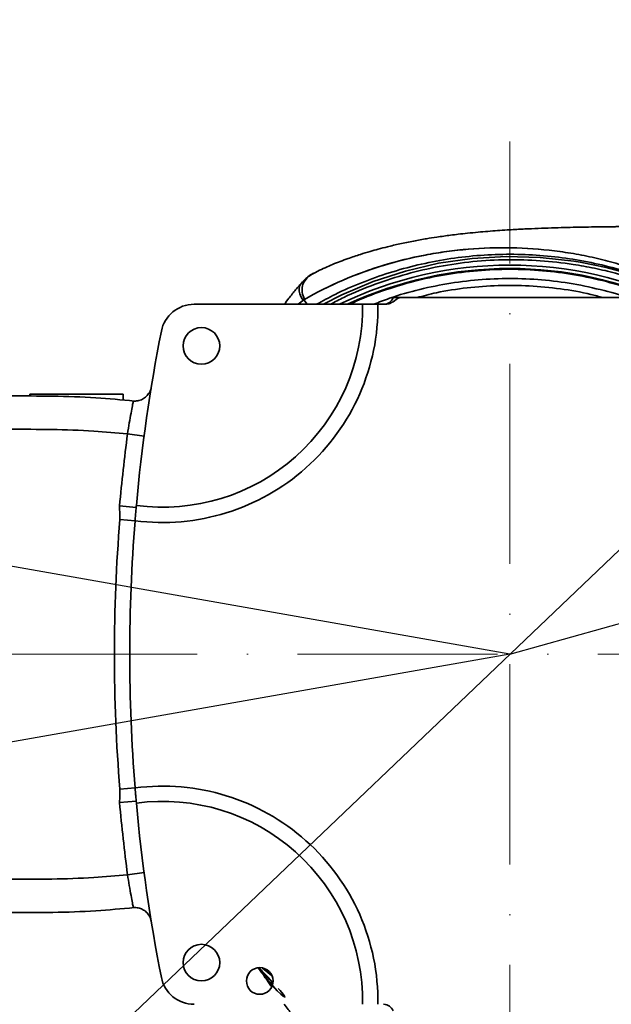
# Model space of a CAD drawing. Header units: millimetres. Extents: x -7686 to -856, y -458 to 6140.
# Tile 66 of 103: x -6115 to -5937, y 5233 to 5529. Entities that reach past the tile are written whole.
import ezdxf

# ---------------------------------------------------------------- set-up
doc = ezdxf.new("R2010")
doc.units = ezdxf.units.MM
doc.header["$LTSCALE"] = 5
doc.header["$PDSIZE"] = -1
doc.linetypes.add('ACAD_ISO10W100', pattern=[18, 12, -3, 0, -3])
doc.dimstyles.new('本体 安装', dxfattribs={"dimtxt": 24, "dimasz": 12, "dimexe": 7, "dimexo": 0.625, "dimtad": 1, "dimtoh": 1, "dimtxsty": 'Standard', "dimcen": 2.5, "dimclrd": 1, "dimclre": 1, "dimclrt": 4, "dimadec": 0, "dimazin": 0, "dimtfac": 1, "dimtmove": 0, "dimatfit": 3, "dimfxl": 1, "dimarcsym": 0})

# ---------------------------------------------------------------- blocks, each defined once
blk = doc.blocks.new('*D90')
at = {"color": 1, "linetype": 'Continuous', "lineweight": -2, "transparency": 16777216}
blk.add_arc((-5967.74, 5338.24), 313, 2.1968, 167.8032, dxfattribs=at)
at = {"color": 1, "linetype": 'Continuous', "transparency": 16777216}
for points in [[(-6271.71, 5403.98), (-6275.64, 5404.75), (-6275.98, 5392.59)], [(-5652.97, 5350.28), (-5656.97, 5350.2), (-5654.74, 5338.24)]]:
    blk.add_solid(points, dxfattribs=at)
at = {"layer": 'Defpoints', "color": 0, "linetype": 'Continuous', "transparency": 16777216}
for p in [(-5795.74, 5599.75), (-6875.73, 5498.34), (-6220.21, 5338.24), (-5967.74, 5338.24), (-5340.73, 5338.24)]:
    blk.add_point(p, dxfattribs=at)
at = {"color": 4, "linetype": 'Continuous', "lineweight": 20, "transparency": 16777216, "insert": (-5939.36, 5662.63), "char_height": 24, "attachment_point": 5, "rotation": 355}
blk.add_mtext('170°', dxfattribs=at)
blk = doc.blocks.new('*D91')
at = {"color": 1, "linetype": 'Continuous', "lineweight": -2, "transparency": 16777216}
blk.add_arc((-5967.74, 5338.24), 326.52, 192.1058, 357.8942, dxfattribs=at)
at = {"color": 1, "linetype": 'Continuous', "transparency": 16777216}
for points in [[(-5643.44, 5326.28), (-5639.44, 5326.2), (-5641.22, 5338.24)], [(-6288.96, 5269.38), (-6285.03, 5270.15), (-6289.3, 5281.54)]]:
    blk.add_solid(points, dxfattribs=at)
at = {"layer": 'Defpoints', "color": 0, "linetype": 'Continuous', "transparency": 16777216}
for p in [(-6220.21, 5338.24), (-5967.74, 5338.24), (-5340.73, 5338.24), (-6875.73, 5178.14), (-6097.07, 5038.42)]:
    blk.add_point(p, dxfattribs=at)
at = {"color": 4, "linetype": 'Continuous', "lineweight": 20, "transparency": 16777216, "insert": (-5940.38, 5025.54), "char_height": 24, "attachment_point": 5, "rotation": 5}
blk.add_mtext('170°', dxfattribs=at)
blk = doc.blocks.new('*D92')
at = {"color": 1, "linetype": 'ByBlock', "lineweight": -2, "transparency": 16777216}
for p, q in [((-4975.19, 5617.51), (-5068.65, 5591.21)), ((-4886.56, 5617.51), (-4975.19, 5617.51)), ((-5967.74, 5338.24), (-5080.2, 5587.96))]:
    blk.add_line(p, q, dxfattribs=at)
at = {"color": 1, "linetype": 'ByBlock', "transparency": 16777216}
blk.add_solid([(-5069.19, 5593.14), (-5068.11, 5589.29), (-5080.2, 5587.96)], dxfattribs=at)
at = {"layer": 'Defpoints', "color": 0, "linetype": 'ByBlock', "transparency": 16777216}
for p in [(-5080.2, 5587.96), (-5967.74, 5338.24)]:
    blk.add_point(p, dxfattribs=at)
at = {"color": 4, "linetype": 'ByBlock', "transparency": 16777216, "insert": (-4930.56, 5630.13), "char_height": 24, "attachment_point": 5}
blk.add_mtext('R922', dxfattribs=at)
blk = doc.blocks.new('*D93')
at = {"color": 1, "linetype": 'ByBlock', "lineweight": -2, "transparency": 16777216}
for p, q in [((-5780.37, 5517.05), (-5771.69, 5525.34)), ((-5789.05, 5508.77), (-6146.42, 5167.71)), ((-6283.33, 5037.05), (-6155.1, 5159.42)), ((-6371.96, 5037.05), (-6283.33, 5037.05))]:
    blk.add_line(p, q, dxfattribs=at)
at = {"color": 1, "linetype": 'ByBlock', "transparency": 16777216}
for points in [[(-5781.75, 5518.5), (-5778.99, 5515.61), (-5789.05, 5508.77)], [(-6156.48, 5160.87), (-6153.72, 5157.98), (-6146.42, 5167.71)]]:
    blk.add_solid(points, dxfattribs=at)
at = {"layer": 'Defpoints', "color": 0, "linetype": 'ByBlock', "transparency": 16777216}
for p in [(-5789.05, 5508.77), (-6146.42, 5167.71)]:
    blk.add_point(p, dxfattribs=at)
at = {"color": 4, "linetype": 'ByBlock', "transparency": 16777216, "insert": (-6327.96, 5049.67), "char_height": 24, "attachment_point": 5}
blk.add_mtext('∅494', dxfattribs=at)

msp = doc.modelspace()

# ---------------------------------------------------------------- linework, layer by layer
at = {"color": 4, "linetype": 'ByBlock'}
for q in [(-6875.73, 5498.343), (-6875.73, 5178.136)]:
    msp.add_line((-5967.737, 5338.239), q, dxfattribs=at)
at = {"color": 40, "linetype": 'ACAD_ISO10W100', "lineweight": 20, "true_color": 0xf8d731}
for p, q in [((-5967.737, 5185.13), (-5967.737, 5492.097)), ((-5340.734, 5338.239), (-6220.21, 5338.239))]:
    msp.add_line(p, q, dxfattribs=at)
at = {"linetype": 'Continuous', "lineweight": 35}
for p, q in [((-6026.243, 5452.663), (-6025.333, 5453.168)), ((-6029.737, 5450.075), (-6029.822, 5449.99)), ((-6029.548, 5444.593), (-6031.166, 5443.239)), ((-6029.754, 5444.436), (-6031.157, 5443.239)), ((-6028.54, 5443.239), (-6029.548, 5444.593)), ((-6002.737, 5445.239), (-6000.737, 5445.239)), ((-5934.737, 5445.239), (-6000.737, 5445.239)), ((-6062.44, 5443.239), (-6011.865, 5443.239)), ((-6005.132, 5443.239), (-6007.282, 5443.239)), ((-6111.737, 5416.239), (-6111.737, 5415.729)), ((-6111.737, 5416.239), (-6083.737, 5416.239)), ((-6083.737, 5414.498), (-6083.737, 5416.239)), ((-6082.389, 5404.365), (-6077.432, 5403.711)), ((-6084.773, 5382.741), (-6079.792, 5382.3)), ((-6084.697, 5378.677), (-6080.129, 5378.31)), ((-6084.697, 5297.802), (-6080.129, 5298.169)), ((-6084.773, 5293.738), (-6079.792, 5294.179)), ((-6079.74, 5293.598), (-6079.792, 5294.179)), ((-6082.389, 5272.113), (-6077.432, 5272.768)), ((-6038.792, 5239.891), (-6042.934, 5244.212)), ((-6038.791, 5239.893), (-6042.929, 5244.213)), ((-6039.162, 5241.925), (-6041.908, 5244.071)), ((-6039.446, 5240.284), (-6038.843, 5239.673)), ((-6039.161, 5239.991), (-6038.844, 5239.67)), ((-6039.497, 5239.56), (-6039.091, 5239.907))]:
    msp.add_line(p, q, dxfattribs=at)
at = {"linetype": 'Continuous', "lineweight": 35, "flags": 128}
for points in [[(-6023.594, 5443.239), (-6018.071, 5446.121), (-6008.674, 5450.067), (-5998.982, 5453.218), (-5989.094, 5455.53), (-5979.036, 5456.98), (-5968.853, 5457.572), (-5958.657, 5457.305), (-5948.556, 5456.182), (-5946.592, 5455.861), (-5938.792, 5454.259), (-5931.046, 5452.145), (-5923.439, 5449.57), (-5923.439, 5449.57), (-5923.439, 5449.57)], [(-6037.239, 5238.017), (-6036.611, 5237.361), (-6035.678, 5236.287), (-6035.26, 5235.698), (-6035.18, 5235.463), (-6035.347, 5235.46), (-6035.748, 5235.719), (-6036.453, 5236.32), (-6037.468, 5237.314), (-6039.497, 5239.56), (-6039.497, 5239.56)]]:
    msp.add_lwpolyline(points, dxfattribs=at)
at = {"linetype": 'Continuous', "lineweight": 35}
for centre, radius in [((-6060.237, 5430.739), 5.5), ((-6060.237, 5245.739), 5.5), ((-6042.737, 5240.239), 4)]:
    msp.add_circle(centre, radius, dxfattribs=at)
at = {"color": 4, "linetype": 'ByBlock'}
msp.add_arc((-5967.737, 5338.239), 247, 190, 170, dxfattribs=at)
at = {"linetype": 'Continuous', "lineweight": 35}
for centre, radius, start, end in [((-5967.737, 5338.239), 116.75, 64.07375, 115.92625), ((-5967.737, 5338.239), 115.75, 65.11135, 114.88865), ((-6005.566, 5446.239), 3, 270, 340.52878), ((-6071.859, 5442.361), 64.583, 262.64264, 0.77943), ((-6071.859, 5442.361), 60, 262.45173, 0.83896), ((-6062.44, 5433.239), 10, 90, 168.82084), ((-5581.737, 5338.239), 500, 168.82084, 174.87765), ((-5581.737, 5338.239), 505, 172.47593, 174.94447), ((-5581.737, 5338.239), 504.583, 175.40332, 184.59668), ((-5581.737, 5338.239), 500, 175.40332, 184.59668), ((-6071.859, 5234.118), 64.583, 359.22057, 97.35736), ((-5581.737, 5338.239), 505, 185.05553, 187.52407), ((-6071.859, 5234.118), 60, 359.16104, 97.54827), ((-5581.737, 5338.239), 500, 185.12235, 191.17916), ((-6062.44, 5243.239), 10, 191.17916, 270), ((-6005.566, 5230.239), 3, 19.47122, 90)]:
    msp.add_arc(centre, radius, start, end, dxfattribs=at)
for points, knots in [([(-5909.994, 5466.605), (-5911.69, 5466.605), (-5914.888, 5466.605), (-5919.396, 5466.602), (-5923.316, 5466.595), (-5926.651, 5466.585), (-5929.408, 5466.573), (-5931.572, 5466.56), (-5933.258, 5466.548), (-5934.717, 5466.536), (-5936.193, 5466.523), (-5937.821, 5466.506), (-5940.181, 5466.479), (-5943.207, 5466.436), (-5946.858, 5466.371), (-5950.498, 5466.289), (-5954.254, 5466.185), (-5958.182, 5466.052), (-5961.505, 5465.913), (-5964.145, 5465.785), (-5966.25, 5465.673), (-5968.678, 5465.529), (-5971.387, 5465.348), (-5974.281, 5465.129), (-5977.284, 5464.87), (-5980.205, 5464.584), (-5983.002, 5464.275), (-5985.365, 5463.986), (-5987.498, 5463.702), (-5989.917, 5463.354), (-5992.948, 5462.874), (-5996.658, 5462.21), (-6000.585, 5461.404), (-6004.132, 5460.577), (-6007.093, 5459.811), (-6009.763, 5459.062), (-6012.8, 5458.141), (-6016.564, 5456.872), (-6020.888, 5455.249), (-6023.861, 5453.881), (-6025.347, 5453.198)], [0, 0, 0, 0, 0.0567552, 0.1070002, 0.150706, 0.1878871, 0.2185839, 0.2428496, 0.2598872, 0.2741135, 0.2898329, 0.3070773, 0.3258304, 0.364441, 0.4025127, 0.4393872, 0.476421, 0.51595, 0.5549219, 0.5730178, 0.5907911, 0.6124503, 0.6374801, 0.6621994, 0.6859547, 0.7108476, 0.7313436, 0.7483268, 0.7620701, 0.7760904, 0.7951941, 0.8194105, 0.8456823, 0.8690027, 0.8861529, 0.9012901, 0.9189383, 0.9422049, 0.9711269, 1, 1, 1, 1]), ([(-6029.548, 5444.593), (-6025.752, 5446.779), (-6021.867, 5448.712), (-6013.939, 5452.125), (-6009.895, 5453.605), (-6001.653, 5456.127), (-5997.455, 5457.169), (-5991.042, 5458.402), (-5988.879, 5458.758), (-5984.561, 5459.351), (-5982.402, 5459.59), (-5975.923, 5460.135), (-5971.604, 5460.273), (-5962.964, 5460.103), (-5958.644, 5459.797), (-5953.243, 5459.13), (-5952.163, 5458.982), (-5950.003, 5458.657), (-5948.923, 5458.48), (-5945.699, 5457.908), (-5943.563, 5457.47), (-5939.323, 5456.476), (-5937.217, 5455.921), (-5933.039, 5454.683), (-5930.966, 5454.001), (-5928.912, 5453.244)], [0, 0, 0, 0, 0.125, 0.125, 0.25, 0.25, 0.375, 0.375, 0.4375, 0.4375, 0.5, 0.5, 0.625, 0.625, 0.75, 0.75, 0.78125, 0.78125, 0.8125, 0.8125, 0.875, 0.875, 0.9375, 0.9375, 1, 1, 1, 1]), ([(-6029.324, 5444.722), (-6025.535, 5446.892), (-6021.658, 5448.81), (-6013.746, 5452.199), (-6009.711, 5453.668), (-6001.487, 5456.171), (-5997.299, 5457.205), (-5990.901, 5458.426), (-5988.744, 5458.778), (-5984.437, 5459.366), (-5982.284, 5459.602), (-5975.824, 5460.14), (-5971.516, 5460.273), (-5962.9, 5460.099), (-5958.592, 5459.792), (-5952.129, 5458.991), (-5949.97, 5458.667), (-5945.682, 5457.905), (-5943.553, 5457.467), (-5939.324, 5456.477), (-5937.225, 5455.923), (-5933.058, 5454.689), (-5930.99, 5454.009), (-5928.942, 5453.255)], [0, 0, 0, 0, 0.125, 0.125, 0.25, 0.25, 0.375, 0.375, 0.4375, 0.4375, 0.5, 0.5, 0.625, 0.625, 0.75, 0.75, 0.8125, 0.8125, 0.875, 0.875, 0.9375, 0.9375, 1, 1, 1, 1]), ([(-6025.707, 5443.239), (-6023.865, 5444.248), (-6019.474, 5446.65), (-6012.176, 5449.808), (-6003.887, 5452.783), (-5995.322, 5455.138), (-5986.561, 5456.867), (-5977.67, 5457.939), (-5968.723, 5458.347), (-5959.797, 5458.086), (-5950.961, 5457.173), (-5942.294, 5455.612), (-5933.839, 5453.489), (-5928.392, 5451.579), (-5925.687, 5450.63)], [0, 0, 0, 0, 0.0608712, 0.1450762, 0.2302037, 0.3160365, 0.402346, 0.4888959, 0.5754458, 0.6617553, 0.7475882, 0.8327157, 0.9169206, 1, 1, 1, 1]), ([(-5923.785, 5448.634), (-5927.836, 5450.025), (-5933.934, 5452.12), (-5942.317, 5454.088), (-5949.835, 5455.471), (-5958.587, 5456.456), (-5968.643, 5456.749), (-5978.787, 5456.174), (-5988.844, 5454.727), (-5998.652, 5452.457), (-6008.215, 5449.337), (-6015.864, 5446.261), (-6020.188, 5443.943), (-6021.501, 5443.239)], [0, 0, 0, 0, 0.1273428, 0.1916675, 0.2559908, 0.3546836, 0.4533749, 0.5549817, 0.6565885, 0.7553323, 0.8540771, 0.9556983, 1, 1, 1, 1]), ([(-6029.324, 5444.722), (-6029.596, 5445.443), (-6030.14, 5446.886), (-6030.027, 5448.779), (-6029.211, 5450.45), (-6028.004, 5451.768), (-6026.736, 5452.412), (-6026.243, 5452.663)], [0, 0, 0, 0, 0.21381422, 0.42763941, 0.64471194, 0.86179954, 1, 1, 1, 1]), ([(-6015.665, 5443.239), (-6015.058, 5443.539), (-6011.535, 5445.279), (-6004.775, 5447.731), (-5995.448, 5450.522), (-5985.889, 5452.432), (-5976.2, 5453.554), (-5966.449, 5453.862), (-5956.719, 5453.353), (-5947.067, 5452.009), (-5937.558, 5449.844), (-5928.359, 5446.995), (-5922.515, 5444.472), (-5919.659, 5443.239)], [0, 0, 0, 0, 0.0205196, 0.1190405, 0.2172106, 0.3153807, 0.4139016, 0.5124226, 0.6105927, 0.7087628, 0.8072838, 0.9058047, 1, 1, 1, 1]), ([(-6029.862, 5450.024), (-6030.578, 5449.208), (-6032.006, 5447.578), (-6033.829, 5445.279), (-6034.905, 5443.855), (-6035.37, 5443.239)], [0, 0, 0, 0, 0.362927, 0.724678, 1, 1, 1, 1]), ([(-6029.822, 5449.99), (-6029.968, 5449.854), (-6030.594, 5449.267), (-6030.973, 5448.064), (-6030.928, 5446.382), (-6030.145, 5445.085), (-6029.754, 5444.436)], [0, 0, 0, 0, 0.0911146, 0.390758, 0.6953915, 1, 1, 1, 1]), ([(-6026.573, 5452.572), (-6026.754, 5452.479), (-6027.489, 5452.103), (-6028.59, 5451.313), (-6029.401, 5450.492), (-6029.774, 5450.115)], [0, 0, 0, 0, 0.15005, 0.609803, 1, 1, 1, 1]), ([(-5926.9, 5443.239), (-5927.673, 5443.564), (-5931.374, 5445.117), (-5938.29, 5447.149), (-5947.559, 5449.293), (-5956.984, 5450.591), (-5966.481, 5451.09), (-5975.996, 5450.787), (-5985.458, 5449.707), (-5994.771, 5447.803), (-6002.48, 5445.65), (-6006.959, 5443.857), (-6008.5, 5443.239)], [0, 0, 0, 0, 0.0301248, 0.1441152, 0.2581059, 0.3716913, 0.4852682, 0.5992491, 0.7132284, 0.8268032, 0.9403956, 1, 1, 1, 1]), ([(-5939.826, 5445.239), (-5941.007, 5445.572), (-5945.18, 5446.748), (-5952.556, 5447.957), (-5961.862, 5448.874), (-5971.224, 5448.975), (-5980.549, 5448.278), (-5988.716, 5447.055), (-5993.681, 5445.751), (-5995.631, 5445.239)], [0, 0, 0, 0, 0.0651888, 0.2304081, 0.3962156, 0.5620266, 0.7272504, 0.8928855, 1, 1, 1, 1]), ([(-6000.737, 5445.239), (-6000.841, 5445.223), (-6001.259, 5445.156), (-6002.141, 5444.364), (-6003.412, 5443.46), (-6004.635, 5443.303), (-6005.132, 5443.239)], [0, 0, 0, 0, 0.06388199, 0.25609915, 0.69730407, 1, 1, 1, 1]), ([(-6011.865, 5443.239), (-6011.59, 5443.239), (-6011.038, 5443.239), (-6009.65, 5443.239), (-6008.333, 5443.239), (-6007.527, 5443.239), (-6007.282, 5443.239)], [0, 0, 0, 0, 0.29086149, 0.58172209, 0.87260417, 1, 1, 1, 1]), ([(-6075.838, 5416.761), (-6075.693, 5417.055), (-6075.436, 5417.577), (-6075.321, 5418.146), (-6075.271, 5418.395)], [0, 0, 0, 0, 0.5630619, 1, 1, 1, 1]), ([(-6117.737, 5415.739), (-6113.426, 5415.738), (-6104.801, 5415.735), (-6092.327, 5415.319), (-6084.196, 5414.571), (-6080.362, 5414.219)], [0, 0, 0, 0, 0.3455907, 0.6914277, 1, 1, 1, 1]), ([(-6075.838, 5416.761), (-6076.126, 5416.338), (-6076.677, 5415.53), (-6077.912, 5414.702), (-6079.265, 5414.206), (-6080.208, 5414.203), (-6080.652, 5414.202)], [0, 0, 0, 0, 0.26482096, 0.50656453, 0.76757518, 1, 1, 1, 1]), ([(-6082.389, 5404.365), (-6082.213, 5405.48), (-6081.861, 5407.709), (-6081.334, 5410.668), (-6080.908, 5412.914), (-6080.708, 5413.922), (-6080.66, 5414.162), (-6080.652, 5414.201), (-6080.652, 5414.202)], [0, 0, 0, 0, 0.2293518, 0.4587447, 0.6881328, 0.9170975, 0.9985353, 1, 1, 1, 1]), ([(-6082.389, 5404.365), (-6085.756, 5404.669), (-6093.313, 5405.35), (-6105.11, 5405.736), (-6113.526, 5405.738), (-6117.737, 5405.739)], [0, 0, 0, 0, 0.2865351, 0.6430332, 1, 1, 1, 1]), ([(-6084.697, 5378.677), (-6084.707, 5379.268), (-6084.732, 5380.622), (-6084.758, 5381.977), (-6084.773, 5382.741)], [0, 0, 0, 0, 0.4361298, 1, 1, 1, 1]), ([(-6080.129, 5378.31), (-6080.083, 5378.87), (-6079.992, 5379.99), (-6079.873, 5381.378), (-6079.816, 5382.024), (-6079.792, 5382.3)], [0, 0, 0, 0, 0.3639768, 0.7279619, 1, 1, 1, 1]), ([(-6079.792, 5382.3), (-6079.785, 5382.383), (-6079.765, 5382.608), (-6079.75, 5382.775), (-6079.74, 5382.881)], [0, 0, 0, 0, 0.3694915, 1, 1, 1, 1]), ([(-6084.773, 5293.738), (-6084.756, 5294.521), (-6084.727, 5295.875), (-6084.706, 5297.23), (-6084.697, 5297.802)], [0, 0, 0, 0, 0.577729, 1, 1, 1, 1]), ([(-6079.792, 5294.179), (-6079.802, 5294.288), (-6079.842, 5294.747), (-6079.934, 5295.802), (-6080.044, 5297.12), (-6080.109, 5297.924), (-6080.129, 5298.169)], [0, 0, 0, 0, 0.1138927, 0.4770439, 0.8404349, 1, 1, 1, 1]), ([(-6117.737, 5270.739), (-6113.53, 5270.741), (-6105.114, 5270.743), (-6093.317, 5271.128), (-6085.756, 5271.81), (-6082.389, 5272.113)], [0, 0, 0, 0, 0.3566076, 0.7134649, 1, 1, 1, 1]), ([(-6080.652, 5262.277), (-6080.652, 5262.278), (-6080.66, 5262.317), (-6080.708, 5262.557), (-6080.908, 5263.564), (-6081.334, 5265.811), (-6081.861, 5268.77), (-6082.213, 5270.999), (-6082.389, 5272.113)], [0, 0, 0, 0, 0.00146469, 0.08290248, 0.31186717, 0.54125532, 0.77064823, 1, 1, 1, 1]), ([(-6080.394, 5262.257), (-6084.218, 5261.906), (-6092.333, 5261.16), (-6104.797, 5260.744), (-6113.422, 5260.741), (-6117.737, 5260.739)], [0, 0, 0, 0, 0.3079765, 0.6537605, 1, 1, 1, 1]), ([(-6080.652, 5262.277), (-6080.149, 5262.271), (-6079.194, 5262.259), (-6077.849, 5261.736), (-6076.669, 5260.938), (-6076.125, 5260.139), (-6075.838, 5259.718)], [0, 0, 0, 0, 0.26327044, 0.49963332, 0.73623431, 1, 1, 1, 1]), ([(-6075.271, 5258.084), (-6075.409, 5258.635), (-6075.552, 5259.2), (-6075.831, 5259.706), (-6075.838, 5259.718)], [0, 0, 0, 0, 0.9750499, 1, 1, 1, 1]), ([(-6039.497, 5239.56), (-6039.928, 5240.069), (-6041.206, 5241.576), (-6042.416, 5243.138), (-6043.218, 5244.173)], [0, 0, 0, 0, 0.3373906, 1, 1, 1, 1]), ([(-6043.124, 5244.186), (-6042.844, 5243.875), (-6041.649, 5242.546), (-6040.402, 5241.265), (-6039.446, 5240.284)], [0, 0, 0, 0, 0.2339962, 1, 1, 1, 1]), ([(-6042.636, 5243.391), (-6042.491, 5243.199), (-6042.027, 5242.584), (-6041.156, 5241.353), (-6040.177, 5239.96), (-6039.435, 5238.902), (-6039.152, 5238.499)], [0, 0, 0, 0, 0.1640974, 0.5238689, 0.8187683, 1, 1, 1, 1]), ([(-6035.358, 5233.239), (-6034.976, 5232.729), (-6033.911, 5231.306), (-6032.113, 5229.028), (-6030.61, 5227.312), (-6029.875, 5226.472)], [0, 0, 0, 0, 0.2218627, 0.6193003, 1, 1, 1, 1])]:
    msp.add_open_spline(points, degree=3, knots=knots, dxfattribs=at)

# ---------------------------------------------------------------- dimensions: what is measured, and where the dimension line sits
at = {"color": 1, "linetype": 'Continuous', "lineweight": 20}
for base, line2, picture, middle in [((-5795.741, 5599.747), ((-5967.737, 5338.239), (-6875.73, 5498.343)), '*D90', (-5939.357, 5662.626)), ((-6097.066, 5038.422), ((-5967.737, 5338.239), (-6875.73, 5178.136)), '*D91', (-5940.379, 5025.538))]:
    dim = msp.add_angular_dim_2l(base=base, line1=((-5340.734, 5338.239), (-6220.21, 5338.239)), line2=line2, dimstyle='本体 安装', dxfattribs=at)
    dim.commit()
    dim.dimension.update_dxf_attribs({"geometry": picture, "text_midpoint": middle})
at = {"color": 1, "linetype": 'ByBlock'}
dim = msp.add_radius_dim(center=(-5967.737, 5338.239), mpoint=(-5080.2, 5587.962), dimstyle='本体 安装', dxfattribs=at)
dim.commit()
dim.dimension.update_dxf_attribs({"geometry": '*D92', "text_midpoint": (-4930.561, 5617.509), "dimtype": 164})
at = {"color": 4, "linetype": 'ByBlock'}
dim = msp.add_diameter_dim_2p(p1=(-5789.052, 5508.77), p2=(-6146.423, 5167.709), dimstyle='本体 安装', dxfattribs=at)
dim.commit()
dim.dimension.update_dxf_attribs({"geometry": '*D93', "text_midpoint": (-6327.955, 5037.05), "dimtype": 163})

doc.saveas('drawing.dxf')
